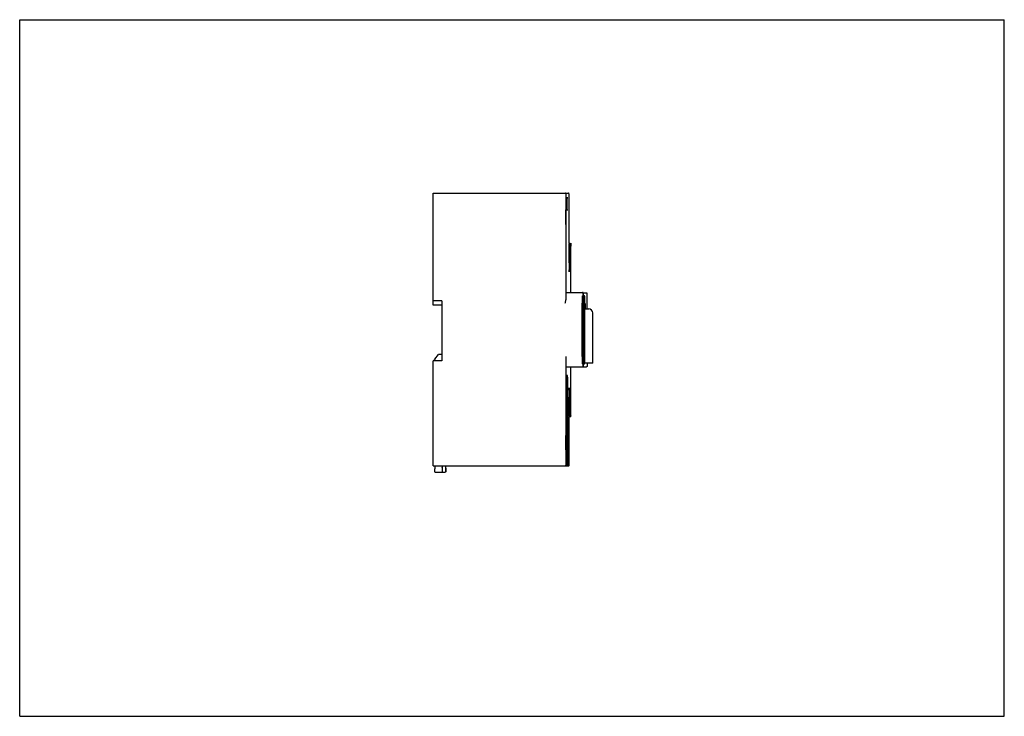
# Model space of a CAD drawing. Header units: inches. Extents: x 0 to 11.7, y 0 to 8.3.
import ezdxf

# ---------------------------------------------------------------- set-up
doc = ezdxf.new("R2010")
doc.units = ezdxf.units.IN
doc.header["$LTSCALE"] = 0.64311
doc.header["$MEASUREMENT"] = 0
doc.layers.get('0').update_dxf_attribs({"linetype": 'CONTINUOUS'})

msp = doc.modelspace()

# ---------------------------------------------------------------- linework, layer by layer
at = {"color": 7, "linetype": 'Continuous'}
for p, q in [((0, 0), (0, 8.268)), ((0, 8.268), (11.693, 8.268)), ((11.693, 0), (11.693, 8.268)), ((4.91, 4.932), (4.91, 6.208)), ((4.91, 6.208), (6.518, 6.208)), ((6.485, 6.202), (6.485, 4.941)), ((6.524, 5.614), (6.524, 6.202)), ((6.524, 5.614), (6.529, 5.614)), ((6.526, 5.614), (6.526, 5.609)), ((6.528, 5.604), (6.528, 5.614)), ((6.529, 5.565), (6.529, 5.614)), ((6.53, 5.614), (6.53, 5.565)), ((6.53, 5.614), (6.534, 5.614)), ((6.531, 5.614), (6.531, 5.609)), ((6.533, 5.604), (6.533, 5.614)), ((6.534, 5.565), (6.534, 5.614)), ((6.535, 5.614), (6.535, 5.565)), ((6.535, 5.614), (6.539, 5.614)), ((6.536, 5.614), (6.536, 5.609)), ((6.538, 5.604), (6.538, 5.614)), ((6.539, 5.565), (6.539, 5.614)), ((6.54, 5.614), (6.54, 5.565)), ((6.54, 5.614), (6.543, 5.614)), ((6.541, 5.614), (6.541, 5.609)), ((6.543, 5.604), (6.543, 5.614)), ((6.544, 5.614), (6.544, 5.58)), ((6.526, 5.383), (6.526, 5.604)), ((6.528, 5.604), (6.528, 5.383)), ((6.529, 5.565), (6.529, 5.531)), ((6.531, 5.383), (6.531, 5.604)), ((6.533, 5.604), (6.533, 5.383)), ((6.534, 5.565), (6.534, 5.531)), ((6.536, 5.383), (6.536, 5.604)), ((6.538, 5.604), (6.538, 5.383)), ((6.539, 5.565), (6.539, 5.531)), ((6.541, 5.383), (6.541, 5.604)), ((6.543, 5.604), (6.543, 5.383)), ((6.544, 5.58), (6.545, 5.58)), ((6.545, 5.029), (6.545, 5.58)), ((6.486, 5.029), (6.685, 5.029)), ((5.012, 4.932), (4.91, 4.932)), ((4.911, 4.881), (4.911, 4.932)), ((5.012, 4.932), (5.012, 4.22)), ((6.681, 4.989), (6.68, 4.987)), ((6.68, 4.987), (6.68, 4.985)), ((6.681, 4.989), (6.69, 4.989)), ((6.69, 4.986), (6.681, 4.986)), ((6.69, 5.023), (6.69, 4.986)), ((6.69, 4.989), (6.69, 4.986)), ((6.69, 4.986), (6.69, 4.985)), ((6.69, 4.189), (6.69, 4.982)), ((6.733, 5.024), (6.693, 5.024)), ((6.694, 4.966), (6.694, 4.976)), ((6.696, 4.989), (6.695, 4.985)), ((6.695, 4.983), (6.695, 4.972)), ((6.695, 4.972), (6.695, 4.903)), ((6.696, 4.989), (6.7, 4.989)), ((6.7, 4.985), (6.696, 4.985)), ((6.7, 4.986), (6.7, 4.989)), ((6.7, 4.985), (6.7, 4.981)), ((6.701, 4.901), (6.701, 4.916)), ((6.702, 4.993), (6.702, 4.994)), ((6.702, 4.971), (6.702, 4.993)), ((6.708, 4.99), (6.702, 4.99)), ((6.702, 4.987), (6.705, 4.987)), ((6.708, 4.986), (6.705, 4.987)), ((5.013, 4.881), (4.911, 4.881)), ((6.68, 4.271), (6.68, 4.903)), ((6.694, 4.272), (6.694, 4.903)), ((6.695, 4.903), (6.695, 4.901)), ((6.695, 4.898), (6.695, 4.901)), ((6.7, 4.903), (6.7, 4.901)), ((6.7, 4.271), (6.7, 4.901)), ((6.701, 4.271), (6.701, 4.901)), ((6.708, 4.835), (6.758, 4.835)), ((6.708, 4.835), (6.708, 4.24)), ((6.712, 4.835), (6.712, 4.899)), ((6.715, 4.901), (6.715, 4.835)), ((6.74, 4.835), (6.74, 4.898)), ((6.805, 4.192), (6.805, 4.787)), ((4.91, 2.972), (4.91, 4.22)), ((5.012, 4.22), (4.91, 4.22)), ((4.927, 4.22), (4.927, 4.233)), ((4.931, 4.238), (4.972, 4.294)), ((5.012, 4.294), (4.972, 4.294)), ((6.485, 4.272), (6.485, 2.978)), ((6.695, 4.271), (6.695, 4.274)), ((6.695, 4.271), (6.695, 4.199)), ((6.701, 4.254), (6.701, 4.271)), ((6.486, 4.146), (6.685, 4.146)), ((6.545, 3.558), (6.545, 4.146)), ((6.68, 4.184), (6.681, 4.182)), ((6.681, 4.185), (6.69, 4.185)), ((6.69, 4.182), (6.681, 4.182)), ((6.69, 4.189), (6.69, 4.185)), ((6.69, 4.185), (6.69, 4.182)), ((6.69, 4.185), (6.69, 4.152)), ((6.691, 4.148), (6.733, 4.148)), ((6.693, 4.159), (6.693, 4.168)), ((6.693, 4.154), (6.693, 4.159)), ((6.694, 4.196), (6.694, 4.206)), ((6.694, 4.187), (6.694, 4.196)), ((6.695, 4.199), (6.695, 4.187)), ((6.695, 4.186), (6.695, 4.185)), ((6.695, 4.185), (6.696, 4.182)), ((6.696, 4.186), (6.7, 4.186)), ((6.7, 4.182), (6.696, 4.182)), ((6.7, 4.19), (6.7, 4.186)), ((6.7, 4.182), (6.7, 4.187)), ((6.702, 4.196), (6.702, 4.202)), ((6.702, 4.177), (6.702, 4.188)), ((6.705, 4.185), (6.702, 4.185)), ((6.702, 4.182), (6.708, 4.182)), ((6.805, 4.192), (6.709, 4.192)), ((6.711, 4.189), (6.712, 4.192)), ((6.487, 4.047), (6.498, 4.047)), ((6.487, 4.047), (6.487, 2.978)), ((6.488, 4.046), (6.496, 4.045)), ((6.49, 2.985), (6.49, 4.027)), ((6.492, 4.033), (6.492, 4.033)), ((6.494, 2.985), (6.494, 4.026)), ((6.496, 4.045), (6.5, 4.045)), ((6.496, 4.045), (6.496, 4.033)), ((6.496, 4.033), (6.496, 4.033)), ((6.506, 4.045), (6.498, 4.046)), ((6.498, 2.985), (6.498, 4.025)), ((6.502, 2.985), (6.502, 4.025)), ((6.505, 4.025), (6.506, 2.978)), ((6.506, 4.026), (6.506, 4.045)), ((6.526, 3.568), (6.526, 3.789)), ((6.528, 3.789), (6.528, 3.568)), ((6.531, 3.568), (6.531, 3.789)), ((6.533, 3.789), (6.533, 3.568)), ((6.536, 3.568), (6.536, 3.789)), ((6.538, 3.789), (6.538, 3.568)), ((6.541, 3.568), (6.541, 3.789)), ((6.543, 3.789), (6.543, 3.568)), ((6.529, 3.641), (6.529, 3.606)), ((6.534, 3.641), (6.534, 3.606)), ((6.539, 3.641), (6.539, 3.606)), ((6.524, 3.558), (6.529, 3.558)), ((6.524, 2.978), (6.524, 3.558)), ((6.526, 3.568), (6.526, 3.558)), ((6.528, 3.558), (6.528, 3.563)), ((6.529, 3.558), (6.529, 3.606)), ((6.53, 3.606), (6.53, 3.558)), ((6.53, 3.558), (6.534, 3.558)), ((6.531, 3.568), (6.531, 3.558)), ((6.533, 3.558), (6.533, 3.563)), ((6.534, 3.558), (6.534, 3.606)), ((6.535, 3.606), (6.535, 3.558)), ((6.535, 3.558), (6.539, 3.558)), ((6.536, 3.568), (6.536, 3.558)), ((6.538, 3.558), (6.538, 3.563)), ((6.539, 3.558), (6.539, 3.606)), ((6.54, 3.606), (6.54, 3.558)), ((6.54, 3.558), (6.545, 3.558)), ((6.541, 3.568), (6.541, 3.558)), ((6.543, 3.558), (6.543, 3.563)), ((4.91, 2.972), (6.519, 2.972)), ((4.929, 2.972), (4.929, 2.938)), ((4.93, 2.904), (4.929, 2.938)), ((5.017, 2.972), (5.017, 2.938)), ((5.018, 2.946), (5.018, 2.901)), ((5.019, 2.946), (5.019, 2.901)), ((5.02, 2.96), (5.02, 2.972)), ((5.02, 2.946), (5.02, 2.95)), ((5.02, 2.938), (5.02, 2.946)), ((5.02, 2.931), (5.02, 2.938)), ((5.057, 2.972), (5.057, 2.938)), ((5.057, 2.946), (5.059, 2.946)), ((5.058, 2.946), (5.058, 2.901)), ((5.059, 2.96), (5.059, 2.972)), ((5.059, 2.946), (5.059, 2.95)), ((5.059, 2.946), (5.059, 2.901)), ((5.06, 2.938), (5.06, 2.946)), ((5.06, 2.931), (5.06, 2.938)), ((6.487, 2.979), (6.487, 2.979)), ((6.489, 2.979), (6.492, 2.979)), ((6.492, 2.979), (6.496, 2.979)), ((6.493, 2.982), (6.494, 2.984)), ((6.496, 2.979), (6.505, 2.979)), ((6.501, 2.972), (6.5, 2.972)), ((4.934, 2.897), (5.013, 2.897)), ((5.016, 2.897), (5.053, 2.897)), ((0, 0), (11.693, 0))]:
    msp.add_line(p, q, dxfattribs=at)
for centre, radius, start, end in [((6.479, 6.202), 0.0059, 359.9811, 90.0167), ((5.554, 5.604), 0.971, 359.9889, 0.2802), ((5.56, 5.604), 0.971, 359.9889, 0.2802), ((5.565, 5.604), 0.971, 359.9889, 0.2802), ((5.57, 5.604), 0.971, 359.9889, 0.2802), ((6.685, 5.023), 0.0059, 359.9861, 90.0117), ((6.304, 4.983), 0.386, 359.9885, 0.2963), ((3.791, 4.964), 2.903, 0.5482, 0.8483), ((1.092, 4.939), 5.601, 0.3825, 0.5468), ((-5.691, 4.904), 12.385, 359.9947, 0.286), ((7.09, 4.974), 0.395, 178.478, 178.761), ((14.394, 4.907), 7.692, 179.5243, 179.9343), ((6.758, 4.787), 0.0472, 0, 90), ((-4.509, 4.268), 11.203, 359.6835, 0.0207), ((13.204, 4.259), 6.502, 180.0371, 180.4961), ((6.685, 4.152), 0.0059, 269.9778, 0.0244), ((3.912, 4.209), 2.782, 359.1553, 359.5327), ((6.953, 4.193), 0.258, 181.5305, 181.7121), ((6.851, 4.19), 0.155, 181.8182, 182.0829), ((8.794, 4.219), 2.092, 180.6287, 180.7577), ((8.181, 4.211), 1.479, 180.755, 180.902), ((7.499, 3.567), 0.971, 179.9889, 180.2802), ((7.504, 3.567), 0.971, 179.9889, 180.2802), ((7.51, 3.567), 0.971, 179.9889, 180.2802), ((7.515, 3.567), 0.971, 179.9889, 180.2802), ((3.561, 2.96), 1.459, 359.7954, 0.004), ((4.186, 2.957), 0.833, 359.5125, 359.817), ((1.921, 2.935), 3.1, 359.6422, 359.9254), ((3.6, 2.96), 1.459, 359.7954, 0.004), ((4.226, 2.957), 0.833, 359.5125, 359.817), ((1.96, 2.935), 3.1, 359.6422, 359.9254), ((6.481, 2.985), 0.00593, 351.6815, 359.5002), ((6.488, 2.985), 0.00583, 350.3288, 359.9429), ((6.492, 2.985), 0.00583, 330.167, 359.9428), ((6.496, 2.985), 0.00583, 330.1741, 359.9429), ((6.5, 2.978), 0.00597, 287.0696, 299.9244), ((6.499, 2.985), 0.00583, 330.167, 359.9428), ((6.519, 2.978), 0.0059, 269.9883, 0.0139), ((3.718, 2.923), 1.302, 359.2917, 359.6763), ((4.557, 2.913), 0.463, 358.9072, 359.3145), ((3.757, 2.923), 1.302, 359.2917, 359.6763), ((4.597, 2.913), 0.463, 358.9072, 359.3145)]:
    msp.add_arc(centre, radius, start, end, dxfattribs=at)
msp.add_ellipse((6.705, 4.586), major_axis=(0, 0.0564), ratio=0.008727, dxfattribs=at)
for centre, major_axis, ratio, start_param, end_param in [((4.931, 4.238), (0.00394, 0.00535), 0.004167, -4.709321, -3.138525), ((6.709, 4.24), (0, 0.0472), 0.008727, -4.712389, -3.141593)]:
    msp.add_ellipse(centre, major_axis=major_axis, ratio=ratio, start_param=start_param, end_param=end_param, dxfattribs=at)
for points in [[(6.521, 6.207), (6.521, 6.208), (6.52, 6.208), (6.518, 6.208)], [(6.524, 6.203), (6.524, 6.205), (6.523, 6.207), (6.521, 6.207)], [(6.69, 5.028), (6.689, 5.028), (6.688, 5.029), (6.687, 5.029)], [(6.705, 4.185), (6.707, 4.185), (6.708, 4.185), (6.709, 4.186)], [(6.49, 4.031), (6.49, 4.032), (6.489, 4.032), (6.488, 4.032)], [(6.495, 4.03), (6.494, 4.031), (6.493, 4.031), (6.492, 4.031)], [(6.499, 4.03), (6.498, 4.031), (6.497, 4.031), (6.496, 4.031)], [(6.502, 4.03), (6.502, 4.031), (6.5, 4.031), (6.499, 4.031)], [(6.481, 2.972), (6.482, 2.972), (6.483, 2.972), (6.484, 2.973)], [(6.484, 2.973), (6.485, 2.973), (6.486, 2.974), (6.486, 2.975)], [(6.486, 2.975), (6.486, 2.975), (6.487, 2.976), (6.487, 2.978)], [(6.487, 2.98), (6.488, 2.981), (6.489, 2.981), (6.489, 2.982)], [(6.488, 2.979), (6.489, 2.979), (6.49, 2.98), (6.491, 2.98)], [(6.489, 2.982), (6.49, 2.983), (6.49, 2.984), (6.49, 2.985)], [(6.491, 2.98), (6.492, 2.981), (6.493, 2.982), (6.493, 2.982)], [(6.492, 2.979), (6.493, 2.979), (6.494, 2.98), (6.495, 2.98)], [(6.495, 2.98), (6.496, 2.981), (6.496, 2.982), (6.497, 2.982)], [(6.496, 2.979), (6.497, 2.979), (6.498, 2.98), (6.499, 2.98)], [(6.499, 2.98), (6.499, 2.981), (6.5, 2.982), (6.501, 2.982)], [(6.499, 2.979), (6.5, 2.979), (6.502, 2.98), (6.502, 2.98)], [(6.502, 2.98), (6.503, 2.981), (6.504, 2.982), (6.505, 2.982)]]:
    msp.add_open_spline(points, degree=3, dxfattribs=at)
for points, knots in [([(6.489, 6.161), (6.489, 6.161), (6.489, 6.161), (6.489, 6.161), (6.489, 6.16), (6.488, 6.159), (6.488, 6.157), (6.488, 6.155), (6.488, 6.151), (6.488, 6.147), (6.488, 6.143), (6.488, 6.136), (6.488, 6.125), (6.488, 6.112), (6.488, 6.097), (6.488, 6.087), (6.488, 6.082)], [0, 0, 0, 0, 0.00129, 0.004941, 0.010971, 0.019369, 0.043205, 0.07628, 0.118239, 0.168664, 0.227124, 0.29303, 0.444486, 0.61732, 0.805112, 1, 1, 1, 1]), ([(6.488, 6.082), (6.488, 6.077), (6.488, 6.067), (6.488, 6.052), (6.488, 6.038), (6.488, 6.028), (6.488, 6.021), (6.488, 6.016), (6.488, 6.012), (6.488, 6.009), (6.488, 6.006), (6.488, 6.005), (6.489, 6.004), (6.489, 6.003), (6.489, 6.003), (6.489, 6.003), (6.489, 6.003)], [0, 0, 0, 0, 0.194913, 0.38271, 0.555544, 0.707004, 0.772912, 0.831366, 0.881793, 0.923754, 0.956821, 0.980651, 0.989047, 0.995074, 0.998719, 1, 1, 1, 1]), ([(6.489, 6.082), (6.489, 6.087), (6.489, 6.097), (6.489, 6.112), (6.489, 6.125), (6.489, 6.136), (6.489, 6.143), (6.489, 6.147), (6.489, 6.151), (6.489, 6.155), (6.489, 6.157), (6.489, 6.159), (6.489, 6.16), (6.489, 6.161), (6.489, 6.161), (6.489, 6.161), (6.489, 6.161)], [0, 0, 0, 0, 0.19492, 0.382722, 0.55556, 0.70703, 0.772944, 0.831401, 0.881825, 0.923778, 0.956838, 0.980662, 0.989055, 0.99508, 0.998722, 1, 1, 1, 1]), ([(6.489, 6.003), (6.489, 6.003), (6.489, 6.003), (6.489, 6.003), (6.489, 6.004), (6.489, 6.005), (6.489, 6.006), (6.489, 6.009), (6.489, 6.012), (6.489, 6.016), (6.489, 6.021), (6.489, 6.028), (6.489, 6.038), (6.489, 6.052), (6.489, 6.067), (6.489, 6.077), (6.489, 6.082)], [0, 0, 0, 0, 0.001289, 0.004938, 0.010969, 0.019368, 0.043203, 0.076277, 0.118238, 0.168665, 0.227123, 0.29303, 0.444486, 0.617318, 0.805108, 1, 1, 1, 1]), ([(6.5, 6.161), (6.5, 6.161), (6.5, 6.161), (6.5, 6.161), (6.5, 6.16), (6.5, 6.159), (6.5, 6.157), (6.5, 6.155), (6.5, 6.151), (6.5, 6.147), (6.499, 6.143), (6.499, 6.136), (6.499, 6.125), (6.499, 6.112), (6.499, 6.097), (6.499, 6.087), (6.499, 6.082)], [0, 0, 0, 0, 0.001289, 0.004938, 0.010969, 0.019368, 0.043203, 0.076277, 0.118238, 0.168665, 0.227123, 0.29303, 0.444486, 0.617318, 0.805108, 1, 1, 1, 1]), ([(6.499, 6.082), (6.499, 6.077), (6.499, 6.067), (6.499, 6.052), (6.499, 6.038), (6.499, 6.028), (6.499, 6.021), (6.5, 6.016), (6.5, 6.012), (6.5, 6.009), (6.5, 6.006), (6.5, 6.005), (6.5, 6.004), (6.5, 6.003), (6.5, 6.003), (6.5, 6.003), (6.5, 6.003)], [0, 0, 0, 0, 0.194913, 0.38271, 0.555544, 0.707004, 0.772912, 0.831366, 0.881793, 0.923754, 0.956821, 0.980651, 0.989047, 0.995074, 0.998719, 1, 1, 1, 1]), ([(6.501, 6.082), (6.501, 6.087), (6.501, 6.097), (6.501, 6.112), (6.501, 6.125), (6.5, 6.136), (6.5, 6.143), (6.5, 6.147), (6.5, 6.151), (6.5, 6.155), (6.5, 6.157), (6.5, 6.159), (6.5, 6.16), (6.5, 6.161), (6.5, 6.161), (6.5, 6.161), (6.5, 6.161)], [0, 0, 0, 0, 0.194913, 0.38271, 0.555544, 0.707004, 0.772912, 0.831366, 0.881793, 0.923754, 0.956821, 0.980651, 0.989047, 0.995074, 0.998719, 1, 1, 1, 1]), ([(6.5, 6.003), (6.5, 6.003), (6.5, 6.003), (6.5, 6.003), (6.5, 6.004), (6.5, 6.005), (6.5, 6.006), (6.5, 6.009), (6.5, 6.012), (6.5, 6.016), (6.5, 6.021), (6.5, 6.028), (6.501, 6.038), (6.501, 6.052), (6.501, 6.067), (6.501, 6.077), (6.501, 6.082)], [0, 0, 0, 0, 0.001289, 0.004938, 0.010969, 0.019368, 0.043203, 0.076277, 0.118238, 0.168665, 0.227123, 0.29303, 0.444486, 0.617318, 0.805108, 1, 1, 1, 1]), ([(6.487, 5.924), (6.487, 5.93), (6.487, 5.941), (6.486, 5.957), (6.486, 5.972), (6.486, 5.983), (6.486, 5.991), (6.486, 5.996), (6.486, 6), (6.486, 6.004), (6.486, 6.007), (6.486, 6.008), (6.486, 6.01), (6.486, 6.01), (6.486, 6.01), (6.486, 6.011), (6.486, 6.011)], [0, 0, 0, 0, 0.194913, 0.38271, 0.555544, 0.707004, 0.772912, 0.831366, 0.881793, 0.923754, 0.956821, 0.980651, 0.989047, 0.995074, 0.998719, 1, 1, 1, 1]), ([(6.486, 5.838), (6.486, 5.838), (6.486, 5.838), (6.486, 5.839), (6.486, 5.839), (6.486, 5.84), (6.486, 5.842), (6.486, 5.845), (6.486, 5.849), (6.486, 5.853), (6.486, 5.858), (6.486, 5.866), (6.486, 5.877), (6.486, 5.892), (6.487, 5.908), (6.487, 5.919), (6.487, 5.924)], [0, 0, 0, 0, 0.001289, 0.004938, 0.010969, 0.019368, 0.043203, 0.076277, 0.118238, 0.168665, 0.227123, 0.29303, 0.444486, 0.617318, 0.805108, 1, 1, 1, 1]), ([(6.529, 5.531), (6.529, 5.528), (6.529, 5.522), (6.529, 5.514), (6.529, 5.506), (6.529, 5.5), (6.529, 5.495), (6.529, 5.492), (6.529, 5.49), (6.529, 5.489), (6.529, 5.487), (6.529, 5.487), (6.529, 5.487), (6.529, 5.487)], [0, 0, 0, 0, 0.194818, 0.382701, 0.555566, 0.707004, 0.831365, 0.881826, 0.923762, 0.956835, 0.98072, 0.995126, 1, 1, 1, 1]), ([(6.529, 5.487), (6.53, 5.487), (6.529, 5.487), (6.53, 5.487), (6.53, 5.489), (6.53, 5.49), (6.53, 5.492), (6.53, 5.495), (6.53, 5.5), (6.53, 5.506), (6.53, 5.514), (6.53, 5.522), (6.53, 5.528), (6.53, 5.531)], [0, 0, 0, 0, 0.004864, 0.019265, 0.043143, 0.076205, 0.118134, 0.168595, 0.29295, 0.444398, 0.617281, 0.805179, 1, 1, 1, 1]), ([(6.534, 5.531), (6.534, 5.528), (6.534, 5.522), (6.534, 5.514), (6.534, 5.506), (6.534, 5.5), (6.534, 5.495), (6.534, 5.492), (6.534, 5.49), (6.534, 5.489), (6.534, 5.487), (6.535, 5.487), (6.535, 5.487), (6.535, 5.487)], [0, 0, 0, 0, 0.194818, 0.382701, 0.555566, 0.707004, 0.831365, 0.881826, 0.923762, 0.956835, 0.98072, 0.995126, 1, 1, 1, 1]), ([(6.535, 5.487), (6.535, 5.487), (6.535, 5.487), (6.535, 5.487), (6.535, 5.489), (6.535, 5.49), (6.535, 5.492), (6.535, 5.495), (6.535, 5.5), (6.535, 5.506), (6.535, 5.514), (6.535, 5.522), (6.535, 5.528), (6.535, 5.531)], [0, 0, 0, 0, 0.004864, 0.019265, 0.043143, 0.076205, 0.118134, 0.168595, 0.29295, 0.444398, 0.617281, 0.805179, 1, 1, 1, 1]), ([(6.539, 5.531), (6.539, 5.528), (6.539, 5.522), (6.539, 5.514), (6.539, 5.506), (6.539, 5.5), (6.539, 5.495), (6.54, 5.492), (6.54, 5.49), (6.54, 5.489), (6.54, 5.487), (6.54, 5.487), (6.54, 5.487), (6.54, 5.487)], [0, 0, 0, 0, 0.194818, 0.382701, 0.555566, 0.707004, 0.831365, 0.881826, 0.923762, 0.956835, 0.98072, 0.995126, 1, 1, 1, 1]), ([(6.54, 5.487), (6.54, 5.487), (6.54, 5.487), (6.54, 5.487), (6.54, 5.489), (6.54, 5.49), (6.54, 5.492), (6.54, 5.495), (6.54, 5.5), (6.54, 5.506), (6.54, 5.514), (6.54, 5.522), (6.54, 5.528), (6.54, 5.531)], [0, 0, 0, 0, 0.004864, 0.019265, 0.043143, 0.076205, 0.118134, 0.168595, 0.29295, 0.444398, 0.617281, 0.805179, 1, 1, 1, 1]), ([(6.526, 5.383), (6.526, 5.376), (6.526, 5.362), (6.526, 5.342), (6.526, 5.323), (6.526, 5.309), (6.526, 5.299), (6.526, 5.293), (6.526, 5.287), (6.526, 5.283), (6.527, 5.279), (6.527, 5.277), (6.527, 5.276), (6.527, 5.275), (6.527, 5.275), (6.527, 5.274), (6.527, 5.274)], [0, 0, 0, 0, 0.19496, 0.382669, 0.555486, 0.706988, 0.772891, 0.831333, 0.881787, 0.923746, 0.9568, 0.98067, 0.989077, 0.995096, 0.998724, 1, 1, 1, 1]), ([(6.527, 5.274), (6.527, 5.274), (6.527, 5.275), (6.527, 5.275), (6.527, 5.276), (6.527, 5.277), (6.527, 5.279), (6.527, 5.283), (6.527, 5.287), (6.527, 5.293), (6.527, 5.299), (6.528, 5.309), (6.528, 5.323), (6.528, 5.342), (6.528, 5.362), (6.528, 5.376), (6.528, 5.383)], [0, 0, 0, 0, 0.001273, 0.004898, 0.010916, 0.019322, 0.043185, 0.076232, 0.11819, 0.16864, 0.227079, 0.292985, 0.44449, 0.617318, 0.805038, 1, 1, 1, 1]), ([(6.531, 5.383), (6.531, 5.376), (6.531, 5.362), (6.531, 5.342), (6.531, 5.323), (6.531, 5.309), (6.531, 5.299), (6.531, 5.293), (6.532, 5.287), (6.532, 5.283), (6.532, 5.279), (6.532, 5.277), (6.532, 5.276), (6.532, 5.275), (6.532, 5.275), (6.532, 5.274), (6.532, 5.274)], [0, 0, 0, 0, 0.19496, 0.382669, 0.555486, 0.706988, 0.772891, 0.831333, 0.881787, 0.923746, 0.9568, 0.98067, 0.989077, 0.995096, 0.998724, 1, 1, 1, 1]), ([(6.532, 5.274), (6.532, 5.274), (6.532, 5.275), (6.532, 5.275), (6.532, 5.276), (6.532, 5.277), (6.532, 5.279), (6.532, 5.283), (6.532, 5.287), (6.533, 5.293), (6.533, 5.299), (6.533, 5.309), (6.533, 5.323), (6.533, 5.342), (6.533, 5.362), (6.533, 5.376), (6.533, 5.383)], [0, 0, 0, 0, 0.001273, 0.004898, 0.010916, 0.019322, 0.043185, 0.076232, 0.11819, 0.16864, 0.227079, 0.292985, 0.44449, 0.617318, 0.805038, 1, 1, 1, 1]), ([(6.536, 5.383), (6.536, 5.376), (6.536, 5.362), (6.536, 5.342), (6.536, 5.323), (6.536, 5.309), (6.537, 5.299), (6.537, 5.293), (6.537, 5.287), (6.537, 5.283), (6.537, 5.279), (6.537, 5.277), (6.537, 5.276), (6.537, 5.275), (6.537, 5.275), (6.537, 5.274), (6.537, 5.274)], [0, 0, 0, 0, 0.19496, 0.382669, 0.555486, 0.706988, 0.772891, 0.831333, 0.881787, 0.923746, 0.9568, 0.98067, 0.989077, 0.995096, 0.998724, 1, 1, 1, 1]), ([(6.537, 5.274), (6.537, 5.274), (6.537, 5.275), (6.537, 5.275), (6.537, 5.276), (6.537, 5.277), (6.537, 5.279), (6.538, 5.283), (6.538, 5.287), (6.538, 5.293), (6.538, 5.299), (6.538, 5.309), (6.538, 5.323), (6.538, 5.342), (6.538, 5.362), (6.538, 5.376), (6.538, 5.383)], [0, 0, 0, 0, 0.001273, 0.004898, 0.010916, 0.019322, 0.043185, 0.076232, 0.11819, 0.16864, 0.227079, 0.292985, 0.44449, 0.617318, 0.805038, 1, 1, 1, 1]), ([(6.541, 5.383), (6.541, 5.376), (6.541, 5.362), (6.541, 5.342), (6.542, 5.323), (6.542, 5.309), (6.542, 5.299), (6.542, 5.293), (6.542, 5.287), (6.542, 5.283), (6.542, 5.279), (6.542, 5.277), (6.542, 5.276), (6.542, 5.275), (6.542, 5.275), (6.542, 5.274), (6.542, 5.274)], [0, 0, 0, 0, 0.19496, 0.382669, 0.555486, 0.706988, 0.772891, 0.831333, 0.881787, 0.923746, 0.9568, 0.98067, 0.989077, 0.995096, 0.998724, 1, 1, 1, 1]), ([(6.542, 5.274), (6.542, 5.274), (6.542, 5.275), (6.542, 5.275), (6.542, 5.276), (6.543, 5.277), (6.543, 5.279), (6.543, 5.283), (6.543, 5.287), (6.543, 5.293), (6.543, 5.299), (6.543, 5.309), (6.543, 5.323), (6.543, 5.342), (6.543, 5.362), (6.543, 5.376), (6.543, 5.383)], [0, 0, 0, 0, 0.001273, 0.004898, 0.010916, 0.019322, 0.043185, 0.076232, 0.11819, 0.16864, 0.227079, 0.292985, 0.44449, 0.617318, 0.805038, 1, 1, 1, 1]), ([(6.685, 5.029), (6.686, 5.029), (6.69, 5.027), (6.691, 5.024), (6.691, 5.023)], [0, 0, 0, 0, 0.551511, 1, 1, 1, 1]), ([(6.479, 4.903), (6.48, 4.909), (6.483, 4.921), (6.485, 4.934), (6.485, 4.941)], [0, 0, 0, 0, 0.506049, 1, 1, 1, 1]), ([(6.68, 4.985), (6.68, 4.974), (6.68, 4.947), (6.68, 4.92), (6.68, 4.903)], [0, 0, 0, 0, 0.381707, 1, 1, 1, 1]), ([(6.693, 5.007), (6.693, 5.011), (6.693, 5.016), (6.693, 5.022), (6.693, 5.025), (6.692, 5.027), (6.69, 5.028)], [0, 0, 0, 0, 0.560192, 0.706752, 0.764689, 1, 1, 1, 1]), ([(6.7, 4.981), (6.7, 4.971), (6.7, 4.945), (6.7, 4.919), (6.7, 4.903)], [0, 0, 0, 0, 0.381683, 1, 1, 1, 1]), ([(6.712, 4.899), (6.712, 4.91), (6.712, 4.929), (6.712, 4.953), (6.712, 4.968), (6.712, 4.974), (6.712, 4.978), (6.711, 4.98), (6.711, 4.982), (6.711, 4.985), (6.709, 4.986), (6.708, 4.986)], [0, 0, 0, 0, 0.362769, 0.666892, 0.781156, 0.8639, 0.892592, 0.913028, 0.929335, 0.955297, 1, 1, 1, 1]), ([(6.74, 4.898), (6.74, 4.913), (6.74, 4.936), (6.739, 4.965), (6.739, 4.981), (6.739, 4.992), (6.739, 4.999), (6.739, 5.005), (6.739, 5.01), (6.739, 5.014), (6.739, 5.016), (6.739, 5.019), (6.738, 5.022), (6.735, 5.024), (6.733, 5.024)], [0, 0, 0, 0, 0.365868, 0.530084, 0.672763, 0.734192, 0.788173, 0.83418, 0.87179, 0.900729, 0.921081, 0.935514, 0.95637, 1, 1, 1, 1]), ([(6.68, 4.271), (6.68, 4.252), (6.68, 4.227), (6.68, 4.198), (6.68, 4.188), (6.68, 4.184)], [0, 0, 0, 0, 0.642418, 0.870897, 1, 1, 1, 1]), ([(6.7, 4.271), (6.7, 4.254), (6.7, 4.227), (6.7, 4.201), (6.7, 4.19)], [0, 0, 0, 0, 0.617798, 1, 1, 1, 1]), ([(6.691, 4.152), (6.691, 4.151), (6.69, 4.148), (6.686, 4.146), (6.685, 4.146)], [0, 0, 0, 0, 0.448488, 1, 1, 1, 1]), ([(6.687, 4.146), (6.688, 4.146), (6.69, 4.147), (6.692, 4.148), (6.692, 4.149)], [0, 0, 0, 0, 0.512069, 1, 1, 1, 1]), ([(6.709, 4.186), (6.709, 4.186), (6.71, 4.187), (6.711, 4.188), (6.711, 4.189)], [0, 0, 0, 0, 0.306346, 1, 1, 1, 1]), ([(6.739, 4.192), (6.739, 4.187), (6.739, 4.179), (6.739, 4.169), (6.739, 4.163), (6.739, 4.159), (6.739, 4.156), (6.739, 4.153), (6.738, 4.151), (6.736, 4.149), (6.734, 4.148), (6.733, 4.148)], [0, 0, 0, 0, 0.358864, 0.502842, 0.620955, 0.712077, 0.776041, 0.818784, 0.870274, 0.932954, 1, 1, 1, 1]), ([(6.49, 4.027), (6.49, 4.028), (6.49, 4.03), (6.488, 4.032), (6.487, 4.032)], [0, 0, 0, 0, 0.499982, 1, 1, 1, 1]), ([(6.494, 4.026), (6.494, 4.027), (6.493, 4.029), (6.492, 4.031), (6.49, 4.031)], [0, 0, 0, 0, 0.464799, 1, 1, 1, 1]), ([(6.498, 4.025), (6.498, 4.026), (6.497, 4.028), (6.496, 4.03), (6.495, 4.03)], [0, 0, 0, 0, 0.500005, 1, 1, 1, 1]), ([(6.502, 4.025), (6.502, 4.026), (6.501, 4.028), (6.499, 4.03), (6.499, 4.03)], [0, 0, 0, 0, 0.500005, 1, 1, 1, 1]), ([(6.505, 4.025), (6.505, 4.026), (6.505, 4.028), (6.503, 4.03), (6.502, 4.03)], [0, 0, 0, 0, 0.500005, 1, 1, 1, 1]), ([(6.527, 3.897), (6.527, 3.897), (6.527, 3.897), (6.527, 3.897), (6.527, 3.896), (6.527, 3.895), (6.527, 3.892), (6.526, 3.889), (6.526, 3.884), (6.526, 3.879), (6.526, 3.872), (6.526, 3.862), (6.526, 3.848), (6.526, 3.83), (6.526, 3.809), (6.526, 3.796), (6.526, 3.789)], [0, 0, 0, 0, 0.001273, 0.004898, 0.010916, 0.019322, 0.043185, 0.076232, 0.11819, 0.16864, 0.227079, 0.292985, 0.44449, 0.617318, 0.805038, 1, 1, 1, 1]), ([(6.528, 3.789), (6.528, 3.796), (6.528, 3.809), (6.528, 3.83), (6.528, 3.848), (6.528, 3.862), (6.527, 3.872), (6.527, 3.879), (6.527, 3.884), (6.527, 3.889), (6.527, 3.892), (6.527, 3.895), (6.527, 3.896), (6.527, 3.897), (6.527, 3.897), (6.527, 3.897), (6.527, 3.897)], [0, 0, 0, 0, 0.19496, 0.382669, 0.555486, 0.706988, 0.772891, 0.831333, 0.881787, 0.923746, 0.9568, 0.98067, 0.989077, 0.995096, 0.998724, 1, 1, 1, 1]), ([(6.532, 3.897), (6.532, 3.897), (6.532, 3.897), (6.532, 3.897), (6.532, 3.896), (6.532, 3.895), (6.532, 3.892), (6.532, 3.889), (6.532, 3.884), (6.531, 3.879), (6.531, 3.872), (6.531, 3.862), (6.531, 3.848), (6.531, 3.83), (6.531, 3.809), (6.531, 3.796), (6.531, 3.789)], [0, 0, 0, 0, 0.001273, 0.004898, 0.010916, 0.019322, 0.043185, 0.076232, 0.11819, 0.16864, 0.227079, 0.292985, 0.44449, 0.617318, 0.805038, 1, 1, 1, 1]), ([(6.533, 3.789), (6.533, 3.796), (6.533, 3.809), (6.533, 3.83), (6.533, 3.848), (6.533, 3.862), (6.533, 3.872), (6.533, 3.879), (6.532, 3.884), (6.532, 3.889), (6.532, 3.892), (6.532, 3.895), (6.532, 3.896), (6.532, 3.897), (6.532, 3.897), (6.532, 3.897), (6.532, 3.897)], [0, 0, 0, 0, 0.19496, 0.382669, 0.555486, 0.706988, 0.772891, 0.831333, 0.881787, 0.923746, 0.9568, 0.98067, 0.989077, 0.995096, 0.998724, 1, 1, 1, 1]), ([(6.537, 3.897), (6.537, 3.897), (6.537, 3.897), (6.537, 3.897), (6.537, 3.896), (6.537, 3.895), (6.537, 3.892), (6.537, 3.889), (6.537, 3.884), (6.537, 3.879), (6.537, 3.872), (6.536, 3.862), (6.536, 3.848), (6.536, 3.83), (6.536, 3.809), (6.536, 3.796), (6.536, 3.789)], [0, 0, 0, 0, 0.001273, 0.004898, 0.010916, 0.019322, 0.043185, 0.076232, 0.11819, 0.16864, 0.227079, 0.292985, 0.44449, 0.617318, 0.805038, 1, 1, 1, 1]), ([(6.538, 3.789), (6.538, 3.796), (6.538, 3.809), (6.538, 3.83), (6.538, 3.848), (6.538, 3.862), (6.538, 3.872), (6.538, 3.879), (6.538, 3.884), (6.538, 3.889), (6.537, 3.892), (6.537, 3.895), (6.537, 3.896), (6.537, 3.897), (6.537, 3.897), (6.537, 3.897), (6.537, 3.897)], [0, 0, 0, 0, 0.19496, 0.382669, 0.555486, 0.706988, 0.772891, 0.831333, 0.881787, 0.923746, 0.9568, 0.98067, 0.989077, 0.995096, 0.998724, 1, 1, 1, 1]), ([(6.542, 3.897), (6.542, 3.897), (6.542, 3.897), (6.542, 3.897), (6.542, 3.896), (6.542, 3.895), (6.542, 3.892), (6.542, 3.889), (6.542, 3.884), (6.542, 3.879), (6.542, 3.872), (6.542, 3.862), (6.542, 3.848), (6.541, 3.83), (6.541, 3.809), (6.541, 3.796), (6.541, 3.789)], [0, 0, 0, 0, 0.001273, 0.004898, 0.010916, 0.019322, 0.043185, 0.076232, 0.11819, 0.16864, 0.227079, 0.292985, 0.44449, 0.617318, 0.805038, 1, 1, 1, 1]), ([(6.543, 3.789), (6.543, 3.796), (6.543, 3.809), (6.543, 3.83), (6.543, 3.848), (6.543, 3.862), (6.543, 3.872), (6.543, 3.879), (6.543, 3.884), (6.543, 3.889), (6.543, 3.892), (6.543, 3.895), (6.542, 3.896), (6.542, 3.897), (6.542, 3.897), (6.542, 3.897), (6.542, 3.897)], [0, 0, 0, 0, 0.19496, 0.382669, 0.555486, 0.706988, 0.772891, 0.831333, 0.881787, 0.923746, 0.9568, 0.98067, 0.989077, 0.995096, 0.998724, 1, 1, 1, 1]), ([(6.529, 3.685), (6.529, 3.685), (6.529, 3.685), (6.529, 3.684), (6.529, 3.683), (6.529, 3.682), (6.529, 3.68), (6.529, 3.677), (6.529, 3.672), (6.529, 3.665), (6.529, 3.658), (6.529, 3.649), (6.529, 3.644), (6.529, 3.641)], [0, 0, 0, 0, 0.004864, 0.019265, 0.043143, 0.076205, 0.118134, 0.168595, 0.29295, 0.444398, 0.617281, 0.805179, 1, 1, 1, 1]), ([(6.535, 3.685), (6.535, 3.685), (6.535, 3.685), (6.534, 3.684), (6.534, 3.683), (6.534, 3.682), (6.534, 3.68), (6.534, 3.677), (6.534, 3.672), (6.534, 3.665), (6.534, 3.658), (6.534, 3.649), (6.534, 3.644), (6.534, 3.641)], [0, 0, 0, 0, 0.004864, 0.019265, 0.043143, 0.076205, 0.118134, 0.168595, 0.29295, 0.444398, 0.617281, 0.805179, 1, 1, 1, 1]), ([(6.54, 3.685), (6.54, 3.685), (6.54, 3.685), (6.54, 3.684), (6.54, 3.683), (6.54, 3.682), (6.54, 3.68), (6.539, 3.677), (6.539, 3.672), (6.539, 3.665), (6.539, 3.658), (6.539, 3.649), (6.539, 3.644), (6.539, 3.641)], [0, 0, 0, 0, 0.004864, 0.019265, 0.043143, 0.076205, 0.118134, 0.168595, 0.29295, 0.444398, 0.617281, 0.805179, 1, 1, 1, 1]), ([(6.487, 3.247), (6.487, 3.253), (6.487, 3.264), (6.486, 3.28), (6.486, 3.294), (6.486, 3.306), (6.486, 3.313), (6.486, 3.318), (6.486, 3.323), (6.486, 3.326), (6.486, 3.329), (6.486, 3.331), (6.486, 3.332), (6.486, 3.333), (6.486, 3.333), (6.486, 3.333), (6.486, 3.333)], [0, 0, 0, 0, 0.194913, 0.38271, 0.555544, 0.707004, 0.772912, 0.831366, 0.881793, 0.923754, 0.956821, 0.980651, 0.989047, 0.995074, 0.998719, 1, 1, 1, 1]), ([(6.486, 3.161), (6.486, 3.161), (6.486, 3.161), (6.486, 3.162), (6.486, 3.162), (6.486, 3.163), (6.486, 3.165), (6.486, 3.168), (6.486, 3.172), (6.486, 3.176), (6.486, 3.181), (6.486, 3.189), (6.486, 3.2), (6.486, 3.215), (6.487, 3.231), (6.487, 3.242), (6.487, 3.247)], [0, 0, 0, 0, 0.001289, 0.004938, 0.010969, 0.019368, 0.043203, 0.076277, 0.118238, 0.168665, 0.227123, 0.29303, 0.444486, 0.617318, 0.805108, 1, 1, 1, 1]), ([(6.485, 2.978), (6.485, 2.976), (6.483, 2.973), (6.48, 2.972), (6.479, 2.972)], [0, 0, 0, 0, 0.552321, 1, 1, 1, 1]), ([(6.491, 2.985), (6.491, 2.984), (6.49, 2.982), (6.488, 2.98), (6.487, 2.98)], [0, 0, 0, 0, 0.461013, 1, 1, 1, 1]), ([(6.506, 2.978), (6.506, 2.976), (6.505, 2.974), (6.504, 2.973), (6.503, 2.972)], [0, 0, 0, 0, 0.500062, 1, 1, 1, 1]), ([(4.934, 2.897), (4.933, 2.897), (4.931, 2.897), (4.93, 2.899), (4.93, 2.901), (4.93, 2.902), (4.93, 2.903), (4.93, 2.904)], [0, 0, 0, 0, 0.26821, 0.519573, 0.678834, 0.808167, 1, 1, 1, 1]), ([(5.018, 2.901), (5.018, 2.9), (5.017, 2.898), (5.015, 2.897), (5.014, 2.897)], [0, 0, 0, 0, 0.550266, 1, 1, 1, 1]), ([(5.058, 2.901), (5.058, 2.9), (5.057, 2.898), (5.055, 2.897), (5.054, 2.897)], [0, 0, 0, 0, 0.550266, 1, 1, 1, 1])]:
    msp.add_open_spline(points, degree=3, knots=knots, dxfattribs=at)

doc.saveas('drawing.dxf')
